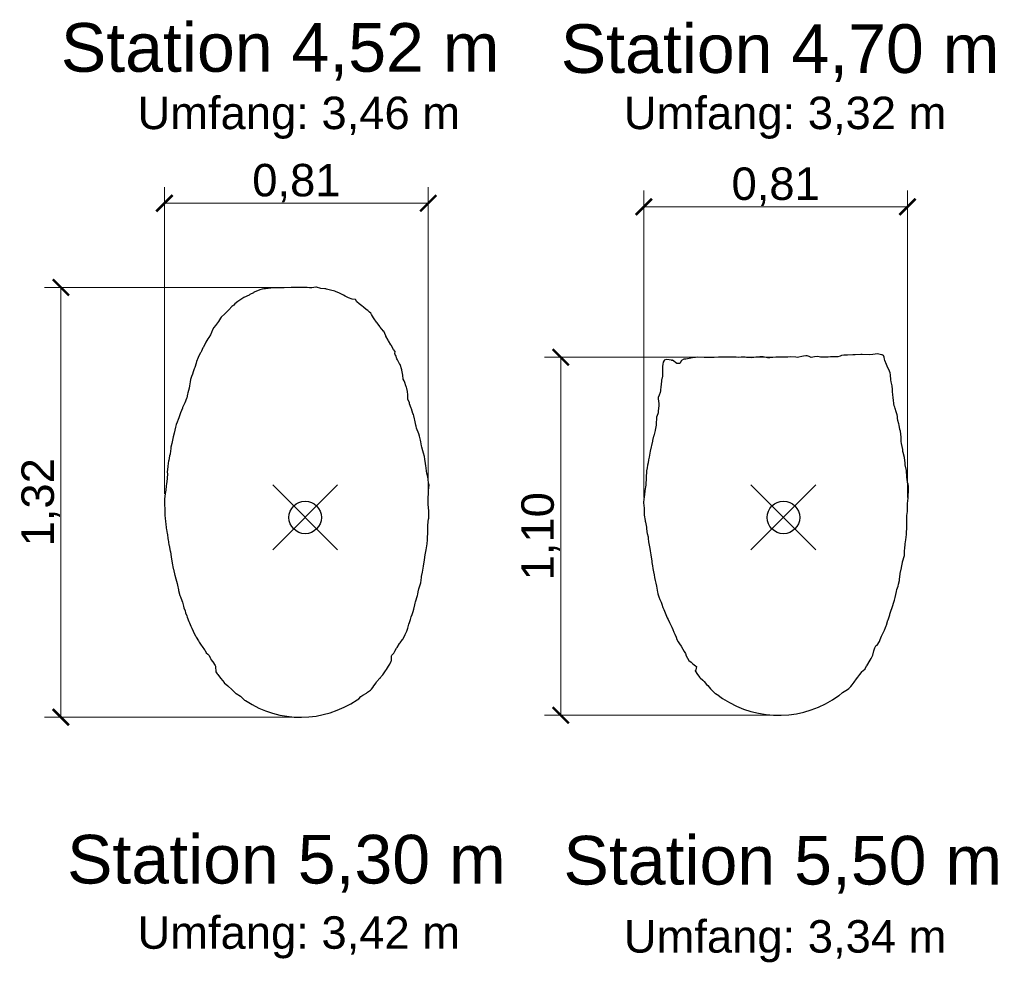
# Model space of a CAD drawing. Header units: metres. Extents: x 2.07 to 6.68, y -1.19 to 5.48.
# Tile 4 of 5: x 2.07 to 5.1, y 2.57 to 5.48. Entities that reach past the tile are written whole.
import ezdxf
from ezdxf.enums import TextEntityAlignment as Align

# ---------------------------------------------------------------- set-up
doc = ezdxf.new("R2010")
doc.units = ezdxf.units.M
doc.header["$MEASUREMENT"] = 0
doc.header["$PDMODE"] = 35
doc.header["$PDSIZE"] = 0.1
doc.layers.get('0').update_dxf_attribs({"linetype": 'CONTINUOUS'})
doc.layers.get('Defpoints').update_dxf_attribs({"linetype": 'CONTINUOUS'})
for name, color, linetype in [('Achspunkt', 6, 'CONTINUOUS'), ('Bemaßung', 7, 'CONTINUOUS'), ('konstruierte Sohle', 6, 'CONTINUOUS'), ('Name', 7, 'CONTINUOUS'), ('Original_Eimsbttel_H63381042', 3, 'CONTINUOUS')]:
    doc.layers.add(name, color=color, linetype=linetype)
doc.styles.add('Arial', font='arial.ttf')
doc.dimstyles.new('2mm_Bemaßung_1zu25', dxfattribs={"dimtxt": 0.1, "dimasz": 0.05, "dimexe": 0.05, "dimexo": 0.025, "dimgap": 0.002, "dimtad": 1, "dimdec": 3, "dimzin": 0, "dimtxsty": 'Arial', "dimblk": 'ARCHTICK', "dimblk1": 'ARCHTICK', "dimcen": 0.0625, "dimadec": 0, "dimazin": 0, "dimtfac": 1, "dimtmove": 0, "dimatfit": 3, "dimfxl": 1, "dimlwd": 0, "dimlwe": 0, "dimarcsym": 0})

# ---------------------------------------------------------------- blocks, each defined once
blk = doc.blocks.new('_ArchTick')
at = {"color": 0, "linetype": 'ByBlock', "const_width": 0.15}
blk.add_lwpolyline([(-0.5, -0.5), (0.5, 0.5)], dxfattribs=at)
blk = doc.blocks.new('*D17')
at = {"layer": 'Bemaßung', "color": 0, "linetype": 'ByBlock', "lineweight": 0}
for p, q in [((2.908, 4.655), (2.1438, 4.655)), ((2.1938, 3.3308), (2.1938, 4.655)), ((2.9101, 3.3308), (2.1438, 3.3308))]:
    blk.add_line(p, q, dxfattribs=at)
at = {"layer": 'Defpoints', "color": 0}
for p in [(2.1938, 4.655), (2.933, 4.655), (2.9351, 3.3308)]:
    blk.add_point(p, dxfattribs=at)
at = {"layer": 'Bemaßung', "color": 0, "lineweight": 0, "xscale": 0.05, "yscale": 0.05, "zscale": 0.05}
for p, rotation in [((2.1938, 4.655), 90), ((2.1938, 3.3308), 270)]:
    blk.add_blockref('_ArchTick', p, dxfattribs=dict(at, rotation=rotation))
at = {"layer": 'Bemaßung', "color": 0, "linetype": 'ByBlock', "insert": (2.1317, 3.9929), "char_height": 0.1, "attachment_point": 5, "rotation": 90, "style": 'Arial'}
blk.add_mtext('1,32', dxfattribs=at)
blk = doc.blocks.new('*D18')
at = {"layer": 'Bemaßung', "color": 0, "linetype": 'ByBlock', "lineweight": 0}
for p, q in [((2.5129, 4.0191), (2.5129, 4.9641)), ((3.3257, 4.0182), (3.3257, 4.9641)), ((3.3257, 4.9141), (2.5129, 4.9141))]:
    blk.add_line(p, q, dxfattribs=at)
at = {"layer": 'Defpoints', "color": 0}
for p in [(2.5129, 4.9141), (2.5129, 3.9941), (3.3257, 3.9932)]:
    blk.add_point(p, dxfattribs=at)
at = {"layer": 'Bemaßung', "color": 0, "lineweight": 0, "xscale": 0.05, "yscale": 0.05, "zscale": 0.05, "rotation": 180}
blk.add_blockref('_ArchTick', (2.5129, 4.9141), dxfattribs=at)
at = {"layer": 'Bemaßung', "color": 0, "lineweight": 0, "xscale": 0.05, "yscale": 0.05, "zscale": 0.05}
blk.add_blockref('_ArchTick', (3.3257, 4.9141), dxfattribs=at)
at = {"layer": 'Bemaßung', "color": 0, "linetype": 'ByBlock', "insert": (2.9193, 4.9761), "char_height": 0.1, "attachment_point": 5, "style": 'Arial'}
blk.add_mtext('0,81', dxfattribs=at)
blk = doc.blocks.new('*D19')
at = {"layer": 'Bemaßung', "color": 0, "linetype": 'ByBlock', "lineweight": 0}
for p, q in [((4.3879, 4.4398), (3.6837, 4.4398)), ((3.7337, 3.3367), (3.7337, 4.4398)), ((4.3879, 3.3367), (3.6837, 3.3367))]:
    blk.add_line(p, q, dxfattribs=at)
at = {"layer": 'Defpoints', "color": 0}
for p in [(3.7337, 4.4398), (4.4129, 4.4398), (4.4129, 3.3367)]:
    blk.add_point(p, dxfattribs=at)
at = {"layer": 'Bemaßung', "color": 0, "lineweight": 0, "xscale": 0.05, "yscale": 0.05, "zscale": 0.05}
for p, rotation in [((3.7337, 4.4398), 90), ((3.7337, 3.3367), 270)]:
    blk.add_blockref('_ArchTick', p, dxfattribs=dict(at, rotation=rotation))
at = {"layer": 'Bemaßung', "color": 0, "linetype": 'ByBlock', "insert": (3.6716, 3.8883), "char_height": 0.1, "attachment_point": 5, "rotation": 90, "style": 'Arial'}
blk.add_mtext('1,10', dxfattribs=at)
blk = doc.blocks.new('*D20')
at = {"layer": 'Bemaßung', "color": 0, "linetype": 'ByBlock', "lineweight": 0}
for p, q in [((3.9896, 4.008), (3.9896, 4.953)), ((4.8018, 4.008), (4.8018, 4.953)), ((3.9896, 4.903), (4.8018, 4.903))]:
    blk.add_line(p, q, dxfattribs=at)
at = {"layer": 'Defpoints', "color": 0}
for p in [(4.8018, 4.903), (3.9896, 3.983), (4.8018, 3.983)]:
    blk.add_point(p, dxfattribs=at)
at = {"layer": 'Bemaßung', "color": 0, "lineweight": 0, "xscale": 0.05, "yscale": 0.05, "zscale": 0.05, "rotation": 180}
blk.add_blockref('_ArchTick', (3.9896, 4.903), dxfattribs=at)
at = {"layer": 'Bemaßung', "color": 0, "lineweight": 0, "xscale": 0.05, "yscale": 0.05, "zscale": 0.05}
blk.add_blockref('_ArchTick', (4.8018, 4.903), dxfattribs=at)
at = {"layer": 'Bemaßung', "color": 0, "linetype": 'ByBlock', "insert": (4.3957, 4.9651), "char_height": 0.1, "attachment_point": 5, "style": 'Arial'}
blk.add_mtext('0,81', dxfattribs=at)

msp = doc.modelspace()

# ---------------------------------------------------------------- linework, layer by layer
at = {"layer": 'Achspunkt'}
for p in [(2.9464, 3.9463), (2.9464, 3.9463), (4.4197, 3.9463), (4.4197, 3.9463)]:
    msp.add_point(p, dxfattribs=at)
at = {"layer": 'konstruierte Sohle', "color": 6, "linetype": 'Continuous', "extrusion": (0, 0, -1)}
msp.add_lwpolyline([(-3.1064, 3.3849), (-3.1113, 3.3878), (-3.1182, 3.3951), (-3.1241, 3.3987), (-3.1351, 3.4051), (-3.1387, 3.4076), (-3.148, 3.4147), (-3.1492, 3.416), (-3.1507, 3.4175), (-3.1544, 3.4223), (-3.1583, 3.4273), (-3.1647, 3.4371), (-3.1665, 3.4396), (-3.1775, 3.452), (-3.178, 3.4527), (-3.1809, 3.4564), (-3.1854, 3.4618), (-3.1936, 3.4736), (-3.1964, 3.4781), (-3.2032, 3.4885), (-3.2069, 3.4945), (-3.2113, 3.5035), (-3.2125, 3.506), (-3.2123, 3.5133), (-3.2122, 3.5201), (-3.2136, 3.5223), (-3.2199, 3.5282), (-3.223, 3.5346), (-3.2272, 3.5436), (-3.2293, 3.5458), (-3.2373, 3.5579), (-3.2389, 3.5599), (-3.2463, 3.5699), (-3.2475, 3.5715), (-3.2477, 3.5718), (-3.2535, 3.583), (-3.2548, 3.5861), (-3.2593, 3.5962), (-3.2612, 3.6025), (-3.2624, 3.6056), (-3.2656, 3.6172), (-3.2675, 3.6228), (-3.2711, 3.6321), (-3.2731, 3.6399), (-3.2759, 3.6472), (-3.2789, 3.6564), (-3.2809, 3.6638), (-3.2845, 3.6774), (-3.2856, 3.682), (-3.2867, 3.6863), (-3.2923, 3.7062), (-3.2931, 3.7095), (-3.2957, 3.7231), (-3.2962, 3.7257), (-3.2965, 3.7266), (-3.3029, 3.7451), (-3.3049, 3.7616), (-3.3051, 3.7643), (-3.3083, 3.7781), (-3.3089, 3.7835), (-3.3108, 3.7965), (-3.3121, 3.8038), (-3.3136, 3.8146), (-3.315, 3.8237), (-3.316, 3.8307), (-3.3176, 3.8413), (-3.3188, 3.8462), (-3.3212, 3.8585), (-3.3219, 3.8651), (-3.3229, 3.8778), (-3.3237, 3.8839), (-3.3241, 3.8987), (-3.3242, 3.9029), (-3.3246, 3.9203), (-3.3246, 3.9224), (-3.3267, 3.942), (-3.3268, 3.9434), (-3.3273, 3.957), (-3.3275, 3.9649), (-3.3275, 3.9663), (-3.3256, 3.9857), (-3.3257, 4.0008), (-3.3257, 4.0057), (-3.3258, 4.0214), (-3.3258, 4.0248), (-3.3263, 4.0293), (-3.3281, 4.0455), (-3.3267, 4.0519), (-3.3248, 4.0645), (-3.3238, 4.0718), (-3.3216, 4.0825), (-3.3201, 4.089), (-3.3191, 4.0986), (-3.3181, 4.1048), (-3.3168, 4.1127), (-3.3148, 4.1258), (-3.3135, 4.1336), (-3.3108, 4.144), (-3.3088, 4.1517), (-3.3061, 4.1623), (-3.3049, 4.1664), (-3.3026, 4.1792), (-3.3016, 4.184), (-3.2986, 4.1967), (-3.2963, 4.2037), (-3.2898, 4.2217), (-3.288, 4.227), (-3.2871, 4.231), (-3.2841, 4.2457), (-3.2832, 4.2503), (-3.2812, 4.2589), (-3.2796, 4.2636), (-3.2782, 4.2666), (-3.2736, 4.2806), (-3.2727, 4.2832), (-3.2682, 4.2963), (-3.2673, 4.2998), (-3.2631, 4.3111), (-3.2626, 4.315), (-3.2626, 4.3239), (-3.2619, 4.3339), (-3.2592, 4.344), (-3.2583, 4.3472), (-3.2577, 4.3488), (-3.2522, 4.3648), (-3.2514, 4.3667), (-3.2486, 4.3727), (-3.2476, 4.3845), (-3.2476, 4.3847), (-3.2441, 4.4002), (-3.2437, 4.4013), (-3.2386, 4.4175), (-3.2384, 4.4178), (-3.2304, 4.4316), (-3.2303, 4.4317), (-3.2292, 4.4345), (-3.2252, 4.4447), (-3.2251, 4.4449), (-3.2223, 4.4514), (-3.2235, 4.4573), (-3.2189, 4.4637), (-3.2188, 4.4639), (-3.2108, 4.4773), (-3.2104, 4.4779), (-3.2029, 4.4905), (-3.2021, 4.4919), (-3.1951, 4.5045), (-3.195, 4.5048), (-3.1949, 4.5057), (-3.1884, 4.5197), (-3.1874, 4.5205), (-3.1778, 4.5326), (-3.1761, 4.5349), (-3.1684, 4.5458), (-3.1665, 4.5483), (-3.1588, 4.5585), (-3.1566, 4.5616), (-3.151, 4.5718), (-3.1486, 4.5753), (-3.1449, 4.5789), (-3.1391, 4.5834), (-3.1345, 4.587), (-3.1258, 4.5942), (-3.1214, 4.5977), (-3.1131, 4.6038), (-3.1051, 4.6101), (-3.1012, 4.6175), (-3.091, 4.6183), (-3.0802, 4.623), (-3.0695, 4.6282), (-3.0641, 4.6306), (-3.0539, 4.6357), (-3.0521, 4.6368), (-3.0397, 4.6425), (-3.0376, 4.6432), (-3.0247, 4.6468), (-3.0117, 4.6496), (-3.0099, 4.6502), (-3.0072, 4.6504), (-2.9949, 4.6519), (-2.9814, 4.6556), (-2.9789, 4.6558), (-2.9669, 4.6538), (-2.9601, 4.654), (-2.9528, 4.6543), (-2.9419, 4.655), (-2.9374, 4.655), (-2.9241, 4.655), (-2.9062, 4.6551), (-2.9034, 4.6551), (-2.8818, 4.654), (-2.8818, 4.654), (-2.8817, 4.654), (-2.8817, 4.654), (-2.8816, 4.654), (-2.8633, 4.654), (-2.8554, 4.654), (-2.8488, 4.6531), (-2.8245, 4.6506), (-2.8188, 4.6504), (-2.8136, 4.649), (-2.8069, 4.6476), (-2.8044, 4.6466), (-2.7916, 4.6408), (-2.7875, 4.6389), (-2.7869, 4.6386), (-2.7764, 4.6326), (-2.7739, 4.6315), (-2.7576, 4.6239), (-2.7516, 4.6202), (-2.7447, 4.6153), (-2.7391, 4.6112), (-2.73, 4.6038), (-2.7263, 4.6007), (-2.7236, 4.5982), (-2.7209, 4.5957), (-2.7116, 4.586), (-2.7096, 4.5842), (-2.6996, 4.5745), (-2.6988, 4.5737), (-2.6987, 4.5736), (-2.6879, 4.5628), (-2.686, 4.5602), (-2.6793, 4.5502), (-2.6763, 4.5462), (-2.6704, 4.5374), (-2.6652, 4.5312), (-2.661, 4.5244), (-2.6577, 4.516), (-2.6544, 4.5086), (-2.6494, 4.5006), (-2.6469, 4.496), (-2.6405, 4.486), (-2.6389, 4.4832), (-2.6321, 4.4696), (-2.6313, 4.4683), (-2.6269, 4.459), (-2.6247, 4.4546), (-2.6243, 4.4537), (-2.6181, 4.4416), (-2.6168, 4.4385), (-2.6121, 4.4262), (-2.6106, 4.4213), (-2.6067, 4.4081), (-2.6048, 4.4039), (-2.6015, 4.3948), (-2.599, 4.3875), (-2.596, 4.3804), (-2.5934, 4.3709), (-2.5917, 4.3645), (-2.59, 4.3518), (-2.5888, 4.3445), (-2.5853, 4.3303), (-2.5842, 4.3261), (-2.5815, 4.3145), (-2.5808, 4.3125), (-2.5759, 4.2997), (-2.5759, 4.2996), (-2.5756, 4.2989), (-2.5689, 4.2845), (-2.5681, 4.2825), (-2.5621, 4.2681), (-2.5612, 4.2658), (-2.5573, 4.2535), (-2.555, 4.2482), (-2.5516, 4.2398), (-2.5492, 4.2322), (-2.5469, 4.2244), (-2.5453, 4.2152), (-2.5433, 4.2058), (-2.5402, 4.1949), (-2.5386, 4.1892), (-2.5363, 4.179), (-2.5354, 4.1742), (-2.533, 4.1623), (-2.5322, 4.1587), (-2.5302, 4.1424), (-2.5301, 4.1417), (-2.5289, 4.1362), (-2.5261, 4.122), (-2.5258, 4.1205), (-2.5232, 4.1038), (-2.5231, 4.1033), (-2.5217, 4.0858), (-2.5214, 4.0847), (-2.5219, 4.083), (-2.5208, 4.0651), (-2.5192, 4.0495), (-2.5181, 4.0439), (-2.5167, 4.0302), (-2.5155, 4.0204), (-2.5141, 4.0105), (-2.5133, 4.0041), (-2.5129, 3.9957), (-2.5129, 3.9861), (-2.5143, 3.9719), (-2.5145, 3.9657), (-2.5145, 3.9502), (-2.5146, 3.9458), (-2.5161, 3.9314), (-2.5167, 3.9276), (-2.5183, 3.9128), (-2.5189, 3.9094), (-2.5216, 3.8972), (-2.5219, 3.8949), (-2.5237, 3.88), (-2.524, 3.8781), (-2.5267, 3.8615), (-2.5271, 3.8601), (-2.5309, 3.8426), (-2.5311, 3.8417), (-2.5335, 3.8242), (-2.5336, 3.8234), (-2.5336, 3.8234), (-2.5362, 3.8068), (-2.5364, 3.8052), (-2.5399, 3.7891), (-2.5405, 3.7867), (-2.5452, 3.7679), (-2.5456, 3.7665), (-2.546, 3.7647), (-2.552, 3.7425), (-2.553, 3.7381), (-2.5558, 3.7237), (-2.5562, 3.7208), (-2.5605, 3.706), (-2.5623, 3.7022), (-2.5666, 3.69), (-2.5683, 3.6853), (-2.5717, 3.6733), (-2.5731, 3.6683), (-2.5764, 3.6581), (-2.5782, 3.6526), (-2.582, 3.643), (-2.5832, 3.6391), (-2.5883, 3.6262), (-2.5905, 3.6218), (-2.5946, 3.611), (-2.5969, 3.6057), (-2.6012, 3.5958), (-2.6039, 3.5907), (-2.6089, 3.5819), (-2.6111, 3.5771), (-2.6174, 3.5663), (-2.62, 3.5622), (-2.6264, 3.5524), (-2.6288, 3.549), (-2.6365, 3.5386), (-2.6373, 3.5376), (-2.638, 3.5363), (-2.6417, 3.5292), (-2.6461, 3.5248), (-2.6492, 3.5224), (-2.6545, 3.5131), (-2.6556, 3.5086), (-2.6616, 3.5014), (-2.6693, 3.4902), (-2.6701, 3.4886), (-2.6704, 3.4871), (-2.6713, 3.4711), (-2.6758, 3.4649), (-2.6774, 3.4626), (-2.6859, 3.4512), (-2.6866, 3.4504), (-2.6917, 3.444), (-2.6965, 3.438), (-2.6971, 3.4373), (-2.708, 3.4277), (-2.7081, 3.4275), (-2.7216, 3.4155), (-2.7219, 3.4153), (-2.7314, 3.4051), (-2.7338, 3.4035), (-2.7469, 3.3958), (-2.7491, 3.3941), (-2.7564, 3.3864), (-2.7598, 3.3838), (-2.7628, 3.3819, -0.306309)], format="xyb", close=True, dxfattribs=at)
at = {"layer": 'konstruierte Sohle', "linetype": 'Continuous', "extrusion": (0, 0, -1)}
msp.add_lwpolyline([(-4.5906, 3.3977), (-4.5909, 3.3979), (-4.6001, 3.4057), (-4.6017, 3.4069), (-4.6168, 3.4162), (-4.6213, 3.419), (-4.6272, 3.4259), (-4.6309, 3.4309), (-4.6373, 3.4388), (-4.6449, 3.449), (-4.6488, 3.4542), (-4.6551, 3.4627), (-4.6622, 3.4715), (-4.6643, 3.4736), (-4.6719, 3.4803), (-4.676, 3.4889), (-4.6761, 3.489), (-4.687, 3.5069), (-4.6894, 3.5115), (-4.6906, 3.5133), (-4.6947, 3.5224), (-4.6985, 3.5351), (-4.7014, 3.5444), (-4.7039, 3.5506), (-4.7086, 3.5533), (-4.7154, 3.5643), (-4.7173, 3.5707), (-4.7222, 3.5805), (-4.7241, 3.5847), (-4.7289, 3.5948), (-4.7308, 3.5991), (-4.734, 3.6072), (-4.7361, 3.6125), (-4.7367, 3.6143), (-4.7417, 3.6296), (-4.7423, 3.6311), (-4.7471, 3.6458), (-4.7479, 3.6488), (-4.7512, 3.6607), (-4.7531, 3.6658), (-4.7566, 3.6752), (-4.7588, 3.6819), (-4.7618, 3.6912), (-4.7638, 3.7001), (-4.7657, 3.7088), (-4.7675, 3.7181), (-4.7693, 3.7247), (-4.7728, 3.7346), (-4.7743, 3.7403), (-4.7769, 3.7522), (-4.7775, 3.7561), (-4.7792, 3.7716), (-4.7794, 3.7733), (-4.7832, 3.791), (-4.7834, 3.7918), (-4.7864, 3.8079), (-4.7866, 3.8093), (-4.7867, 3.8094), (-4.7921, 3.8289), (-4.7924, 3.8304), (-4.7929, 3.8452), (-4.7932, 3.8491), (-4.7948, 3.8652), (-4.7956, 3.8709), (-4.7964, 3.8776), (-4.7984, 3.8933), (-4.7989, 3.9029), (-4.7996, 3.9101), (-4.7995, 3.9192), (-4.7995, 3.9314), (-4.7995, 3.9407), (-4.7999, 3.952), (-4.8013, 3.9645), (-4.8017, 3.9716), (-4.8018, 3.9842), (-4.8018, 3.9896), (-4.8035, 4.0059), (-4.8039, 4.0113), (-4.8045, 4.0295), (-4.8045, 4.0307), (-4.8046, 4.0317), (-4.8046, 4.0413), (-4.8042, 4.0485), (-4.8021, 4.0543), (-4.8019, 4.0556), (-4.7998, 4.0706), (-4.7997, 4.0707), (-4.7998, 4.0708), (-4.7997, 4.0729), (-4.799, 4.0891), (-4.7987, 4.0907), (-4.7949, 4.1084), (-4.7946, 4.111), (-4.7945, 4.1135), (-4.7922, 4.1308), (-4.7887, 4.146), (-4.7878, 4.1498), (-4.7871, 4.1552), (-4.7835, 4.1738), (-4.7827, 4.1802), (-4.7819, 4.1917), (-4.7811, 4.2051), (-4.7806, 4.2097), (-4.7801, 4.2116), (-4.7786, 4.2169), (-4.7757, 4.2307), (-4.7747, 4.2346), (-4.7716, 4.2453), (-4.7713, 4.2518), (-4.7714, 4.2568), (-4.7698, 4.2622), (-4.7667, 4.2713), (-4.7639, 4.282), (-4.7628, 4.2855), (-4.7613, 4.2884), (-4.7612, 4.2898), (-4.7602, 4.2971), (-4.7588, 4.3075), (-4.7574, 4.3145), (-4.7563, 4.3248), (-4.7556, 4.333), (-4.7551, 4.3407), (-4.7548, 4.3519), (-4.7519, 4.3642), (-4.7506, 4.3707), (-4.7491, 4.3854), (-4.7483, 4.3913), (-4.746, 4.397), (-4.739, 4.4122), (-4.7367, 4.4171), (-4.7323, 4.43), (-4.7312, 4.4338), (-4.7299, 4.4405), (-4.7279, 4.4447), (-4.7257, 4.4462), (-4.7235, 4.447), (-4.7219, 4.4475), (-4.7098, 4.4498), (-4.7023, 4.4494), (-4.6952, 4.4485), (-4.6838, 4.4469), (-4.6617, 4.4481), (-4.6582, 4.4486), (-4.6401, 4.4476), (-4.6345, 4.4472), (-4.633, 4.4473), (-4.6171, 4.4463), (-4.6061, 4.4458), (-4.599, 4.4447), (-4.594, 4.4435), (-4.5867, 4.441), (-4.5825, 4.4408), (-4.5772, 4.441), (-4.5646, 4.441), (-4.5571, 4.44), (-4.5456, 4.4396), (-4.5333, 4.4402), (-4.5251, 4.4417), (-4.5151, 4.4408), (-4.5055, 4.4395), (-4.4985, 4.4418), (-4.4925, 4.4438), (-4.4889, 4.4438), (-4.4814, 4.4432), (-4.4623, 4.4394), (-4.4575, 4.4401), (-4.4429, 4.4408), (-4.433, 4.4398), (-4.4084, 4.4399), (-4.3965, 4.4403), (-4.3779, 4.4383), (-4.3701, 4.4381), (-4.3573, 4.441), (-4.349, 4.4414), (-4.3472, 4.4413), (-4.3349, 4.4398), (-4.3287, 4.4389), (-4.3203, 4.4383), (-4.3056, 4.4394), (-4.3022, 4.4398), (-4.289, 4.4397), (-4.2798, 4.4395), (-4.2744, 4.4397), (-4.2715, 4.4396), (-4.2521, 4.44), (-4.2489, 4.4402), (-4.24, 4.4402), (-4.2318, 4.4403), (-4.2271, 4.44), (-4.2192, 4.4402), (-4.2064, 4.4387), (-4.2056, 4.4387), (-4.2049, 4.4387), (-4.1888, 4.4392), (-4.1756, 4.439), (-4.175, 4.439), (-4.1557, 4.44), (-4.1483, 4.439), (-4.1445, 4.4385), (-4.1238, 4.4348), (-4.1186, 4.4337), (-4.1124, 4.4343), (-4.1056, 4.4299), (-4.1001, 4.42), (-4.0962, 4.42), (-4.0917, 4.4205), (-4.078, 4.4303), (-4.0781, 4.431), (-4.0775, 4.4313), (-4.077, 4.4296), (-4.0755, 4.4297), (-4.075, 4.4308), (-4.0744, 4.4311), (-4.0604, 4.4325), (-4.0521, 4.4304), (-4.0518, 4.4298), (-4.0496, 4.4241), (-4.0482, 4.4182), (-4.0475, 4.4112), (-4.0474, 4.4085), (-4.0475, 4.3924), (-4.0475, 4.3886), (-4.0476, 4.3812), (-4.0454, 4.3726), (-4.0444, 4.3707), (-4.0425, 4.3526), (-4.0424, 4.3508), (-4.0409, 4.3362), (-4.04, 4.3313), (-4.0373, 4.3231), (-4.0342, 4.3154), (-4.034, 4.3119), (-4.0353, 4.2972), (-4.0356, 4.2899), (-4.034, 4.2742), (-4.0333, 4.2689), (-4.0328, 4.2659), (-4.0287, 4.2553), (-4.0282, 4.2516), (-4.0281, 4.2352), (-4.0276, 4.2302), (-4.0248, 4.2153), (-4.0245, 4.2141), (-4.0224, 4.206), (-4.0201, 4.1977), (-4.0197, 4.1962), (-4.0167, 4.1835), (-4.0162, 4.1809), (-4.0135, 4.1678), (-4.0127, 4.164), (-4.0092, 4.1502), (-4.008, 4.1445), (-4.0059, 4.1321), (-4.0044, 4.1241), (-4.0026, 4.1147), (-4.0009, 4.1073), (-3.9997, 4.0993), (-3.998, 4.0899), (-3.9975, 4.0845), (-3.997, 4.0735), (-3.9965, 4.0656), (-3.996, 4.0496), (-3.9955, 4.0453), (-3.9931, 4.0293), (-3.9928, 4.0269), (-3.9903, 4.0086), (-3.9902, 4.0082), (-3.9899, 4.0038), (-3.989, 3.9909), (-3.9902, 3.9751), (-3.9904, 3.9731), (-3.991, 3.9567), (-3.991, 3.9534), (-3.9932, 3.9371), (-3.9935, 3.9348), (-3.9945, 3.9314), (-3.9976, 3.9163), (-3.9982, 3.9128), (-3.9992, 3.9016), (-4, 3.8965), (-4.0025, 3.8862), (-4.003, 3.8814), (-4.004, 3.871), (-4.0051, 3.866), (-4.0084, 3.8502), (-4.0093, 3.8438), (-4.0111, 3.8307), (-4.0121, 3.8243), (-4.0138, 3.8129), (-4.0145, 3.8074), (-4.016, 3.7971), (-4.017, 3.7887), (-4.019, 3.7791), (-4.0211, 3.7698), (-4.0228, 3.7609), (-4.0249, 3.7516), (-4.0266, 3.744), (-4.0288, 3.7341), (-4.0299, 3.7285), (-4.0317, 3.7164), (-4.0324, 3.7118), (-4.0329, 3.7107), (-4.0363, 3.7013), (-4.0392, 3.6934), (-4.0425, 3.6851), (-4.045, 3.6787), (-4.0486, 3.6691), (-4.0509, 3.6628), (-4.0549, 3.6525), (-4.0574, 3.647), (-4.0614, 3.6373), (-4.0642, 3.6314), (-4.0684, 3.6228), (-4.0715, 3.616), (-4.0755, 3.6083), (-4.0787, 3.601), (-4.0822, 3.5925), (-4.0852, 3.5865), (-4.0892, 3.577), (-4.0915, 3.5702), (-4.0952, 3.5633), (-4.099, 3.5571), (-4.1048, 3.5496), (-4.1095, 3.5405), (-4.1138, 3.533), (-4.1183, 3.5274), (-4.1197, 3.5198), (-4.1244, 3.5127), (-4.1284, 3.5057), (-4.1358, 3.5004), (-4.1401, 3.4956), (-4.1491, 3.4891), (-4.1518, 3.4872), (-4.1505, 3.4816), (-4.1495, 3.4756), (-4.1475, 3.4743), (-4.1473, 3.474), (-4.1496, 3.4705), (-4.1526, 3.4658), (-4.1606, 3.4545), (-4.1631, 3.4522), (-4.1713, 3.4448), (-4.1751, 3.4406), (-4.1831, 3.4321), (-4.1865, 3.4287), (-4.1952, 3.4187), (-4.1972, 3.4165), (-4.2064, 3.407), (-4.2086, 3.4049), (-4.21, 3.404), (-4.2206, 3.3973), (-4.2208, 3.3972), (-4.2237, 3.3951), (-4.2321, 3.389), (-4.2324, 3.3888, -0.315561)], format="xyb", close=True, dxfattribs=at)
at = {"layer": 'Original_Eimsbttel_H63381042', "linetype": 'Continuous', "extrusion": (0, 0, -1)}
for points in [[(-3.1064, 3.3849), (-3.1113, 3.3878), (-3.1182, 3.3951), (-3.1241, 3.3987), (-3.1351, 3.4051), (-3.1387, 3.4076), (-3.148, 3.4147), (-3.1492, 3.416), (-3.1507, 3.4175), (-3.1544, 3.4223), (-3.1583, 3.4273), (-3.1647, 3.4371), (-3.1665, 3.4396), (-3.1775, 3.452), (-3.178, 3.4527), (-3.1809, 3.4564), (-3.1854, 3.4618), (-3.1936, 3.4736), (-3.1964, 3.4781), (-3.2032, 3.4885), (-3.2069, 3.4945), (-3.2113, 3.5035), (-3.2125, 3.506), (-3.2123, 3.5133), (-3.2122, 3.5201), (-3.2136, 3.5223), (-3.2199, 3.5282), (-3.223, 3.5346), (-3.2272, 3.5436), (-3.2293, 3.5458), (-3.2373, 3.5579), (-3.2389, 3.5599), (-3.2463, 3.5699), (-3.2475, 3.5715), (-3.2477, 3.5718), (-3.2535, 3.583), (-3.2548, 3.5861), (-3.2593, 3.5962), (-3.2612, 3.6025), (-3.2624, 3.6056), (-3.2656, 3.6172), (-3.2675, 3.6228), (-3.2711, 3.6321), (-3.2731, 3.6399), (-3.2759, 3.6472), (-3.2789, 3.6564), (-3.2809, 3.6638), (-3.2845, 3.6774), (-3.2856, 3.682), (-3.2867, 3.6863), (-3.2923, 3.7062), (-3.2931, 3.7095), (-3.2957, 3.7231), (-3.2962, 3.7257), (-3.2965, 3.7266), (-3.3029, 3.7451), (-3.3049, 3.7616), (-3.3051, 3.7643), (-3.3083, 3.7781), (-3.3089, 3.7835), (-3.3108, 3.7965), (-3.3121, 3.8038), (-3.3136, 3.8146), (-3.315, 3.8237), (-3.316, 3.8307), (-3.3176, 3.8413), (-3.3188, 3.8462), (-3.3212, 3.8585), (-3.3219, 3.8651), (-3.3229, 3.8778), (-3.3237, 3.8839), (-3.3241, 3.8987), (-3.3242, 3.9029), (-3.3246, 3.9203), (-3.3246, 3.9224), (-3.3267, 3.942), (-3.3268, 3.9434), (-3.3273, 3.957), (-3.3275, 3.9649), (-3.3275, 3.9663), (-3.3256, 3.9857), (-3.3257, 4.0008), (-3.3257, 4.0057), (-3.3258, 4.0214), (-3.3258, 4.0248), (-3.3263, 4.0293), (-3.3281, 4.0455), (-3.3267, 4.0519), (-3.3248, 4.0645), (-3.3238, 4.0718), (-3.3216, 4.0825), (-3.3201, 4.089), (-3.3191, 4.0986), (-3.3181, 4.1048), (-3.3168, 4.1127), (-3.3148, 4.1258), (-3.3135, 4.1336), (-3.3108, 4.144), (-3.3088, 4.1517), (-3.3061, 4.1623), (-3.3049, 4.1664), (-3.3026, 4.1792), (-3.3016, 4.184), (-3.2986, 4.1967), (-3.2963, 4.2037), (-3.2898, 4.2217), (-3.288, 4.227), (-3.2871, 4.231), (-3.2841, 4.2457), (-3.2832, 4.2503), (-3.2812, 4.2589), (-3.2796, 4.2636), (-3.2782, 4.2666), (-3.2736, 4.2806), (-3.2727, 4.2832), (-3.2682, 4.2963), (-3.2673, 4.2998), (-3.2631, 4.3111), (-3.2626, 4.315), (-3.2626, 4.3239), (-3.2619, 4.3339), (-3.2592, 4.344), (-3.2583, 4.3472), (-3.2577, 4.3488), (-3.2522, 4.3648), (-3.2514, 4.3667), (-3.2486, 4.3727), (-3.2476, 4.3845), (-3.2476, 4.3847), (-3.2441, 4.4002), (-3.2437, 4.4013), (-3.2386, 4.4175), (-3.2384, 4.4178), (-3.2304, 4.4316), (-3.2303, 4.4317), (-3.2292, 4.4345), (-3.2252, 4.4447), (-3.2251, 4.4449), (-3.2223, 4.4514), (-3.2235, 4.4573), (-3.2189, 4.4637), (-3.2188, 4.4639), (-3.2108, 4.4773), (-3.2104, 4.4779), (-3.2029, 4.4905), (-3.2021, 4.4919), (-3.1951, 4.5045), (-3.195, 4.5048), (-3.1949, 4.5057), (-3.1884, 4.5197), (-3.1874, 4.5205), (-3.1778, 4.5326), (-3.1761, 4.5349), (-3.1684, 4.5458), (-3.1665, 4.5483), (-3.1588, 4.5585), (-3.1566, 4.5616), (-3.151, 4.5718), (-3.1486, 4.5753), (-3.1449, 4.5789), (-3.1391, 4.5834), (-3.1345, 4.587), (-3.1258, 4.5942), (-3.1214, 4.5977), (-3.1131, 4.6038), (-3.1051, 4.6101), (-3.1012, 4.6175), (-3.091, 4.6183), (-3.0802, 4.623), (-3.0695, 4.6282), (-3.0641, 4.6306), (-3.0539, 4.6357), (-3.0521, 4.6368), (-3.0397, 4.6425), (-3.0376, 4.6432), (-3.0247, 4.6468), (-3.0117, 4.6496), (-3.0099, 4.6502), (-3.0072, 4.6504), (-2.9949, 4.6519), (-2.9814, 4.6556), (-2.9789, 4.6558), (-2.9669, 4.6538), (-2.9601, 4.654), (-2.9528, 4.6543), (-2.9419, 4.655), (-2.9374, 4.655), (-2.9241, 4.655), (-2.9062, 4.6551), (-2.9034, 4.6551), (-2.8818, 4.654), (-2.8818, 4.654), (-2.8817, 4.654), (-2.8817, 4.654), (-2.8816, 4.654), (-2.8633, 4.654), (-2.8554, 4.654), (-2.8488, 4.6531), (-2.8245, 4.6506), (-2.8188, 4.6504), (-2.8136, 4.649), (-2.8069, 4.6476), (-2.8044, 4.6466), (-2.7916, 4.6408), (-2.7875, 4.6389), (-2.7869, 4.6386), (-2.7764, 4.6326), (-2.7739, 4.6315), (-2.7576, 4.6239), (-2.7516, 4.6202), (-2.7447, 4.6153), (-2.7391, 4.6112), (-2.73, 4.6038), (-2.7263, 4.6007), (-2.7236, 4.5982), (-2.7209, 4.5957), (-2.7116, 4.586), (-2.7096, 4.5842), (-2.6996, 4.5745), (-2.6988, 4.5737), (-2.6987, 4.5736), (-2.6879, 4.5628), (-2.686, 4.5602), (-2.6793, 4.5502), (-2.6763, 4.5462), (-2.6704, 4.5374), (-2.6652, 4.5312), (-2.661, 4.5244), (-2.6577, 4.516), (-2.6544, 4.5086), (-2.6494, 4.5006), (-2.6469, 4.496), (-2.6405, 4.486), (-2.6389, 4.4832), (-2.6321, 4.4696), (-2.6313, 4.4683), (-2.6269, 4.459), (-2.6247, 4.4546), (-2.6243, 4.4537), (-2.6181, 4.4416), (-2.6168, 4.4385), (-2.6121, 4.4262), (-2.6106, 4.4213), (-2.6067, 4.4081), (-2.6048, 4.4039), (-2.6015, 4.3948), (-2.599, 4.3875), (-2.596, 4.3804), (-2.5934, 4.3709), (-2.5917, 4.3645), (-2.59, 4.3518), (-2.5888, 4.3445), (-2.5853, 4.3303), (-2.5842, 4.3261), (-2.5815, 4.3145), (-2.5808, 4.3125), (-2.5759, 4.2997), (-2.5759, 4.2996), (-2.5756, 4.2989), (-2.5689, 4.2845), (-2.5681, 4.2825), (-2.5621, 4.2681), (-2.5612, 4.2658), (-2.5573, 4.2535), (-2.555, 4.2482), (-2.5516, 4.2398), (-2.5492, 4.2322), (-2.5469, 4.2244), (-2.5453, 4.2152), (-2.5433, 4.2058), (-2.5402, 4.1949), (-2.5386, 4.1892), (-2.5363, 4.179), (-2.5354, 4.1742), (-2.533, 4.1623), (-2.5322, 4.1587), (-2.5302, 4.1424), (-2.5301, 4.1417), (-2.5289, 4.1362), (-2.5261, 4.122), (-2.5258, 4.1205), (-2.5232, 4.1038), (-2.5231, 4.1033), (-2.5217, 4.0858), (-2.5214, 4.0847), (-2.5219, 4.083), (-2.5208, 4.0651), (-2.5192, 4.0495), (-2.5181, 4.0439), (-2.5167, 4.0302), (-2.5155, 4.0204), (-2.5141, 4.0105), (-2.5133, 4.0041), (-2.5129, 3.9957), (-2.5129, 3.9861), (-2.5143, 3.9719), (-2.5145, 3.9657), (-2.5145, 3.9502), (-2.5146, 3.9458), (-2.5161, 3.9314), (-2.5167, 3.9276), (-2.5183, 3.9128), (-2.5189, 3.9094), (-2.5216, 3.8972), (-2.5219, 3.8949), (-2.5237, 3.88), (-2.524, 3.8781), (-2.5267, 3.8615), (-2.5271, 3.8601), (-2.5309, 3.8426), (-2.5311, 3.8417), (-2.5335, 3.8242), (-2.5336, 3.8234), (-2.5336, 3.8234), (-2.5362, 3.8068), (-2.5364, 3.8052), (-2.5399, 3.7891), (-2.5405, 3.7867), (-2.5452, 3.7679), (-2.5456, 3.7665), (-2.546, 3.7647), (-2.552, 3.7425), (-2.553, 3.7381), (-2.5558, 3.7237), (-2.5562, 3.7208), (-2.5605, 3.706), (-2.5623, 3.7022), (-2.5666, 3.69), (-2.5683, 3.6853), (-2.5717, 3.6733), (-2.5731, 3.6683), (-2.5764, 3.6581), (-2.5782, 3.6526), (-2.582, 3.643), (-2.5832, 3.6391), (-2.5883, 3.6262), (-2.5905, 3.6218), (-2.5946, 3.611), (-2.5969, 3.6057), (-2.6012, 3.5958), (-2.6039, 3.5907), (-2.6089, 3.5819), (-2.6111, 3.5771), (-2.6174, 3.5663), (-2.62, 3.5622), (-2.6264, 3.5524), (-2.6288, 3.549), (-2.6365, 3.5386), (-2.6373, 3.5376), (-2.638, 3.5363), (-2.6417, 3.5292), (-2.6461, 3.5248), (-2.6492, 3.5224), (-2.6545, 3.5131), (-2.6556, 3.5086), (-2.6616, 3.5014), (-2.6693, 3.4902), (-2.6701, 3.4886), (-2.6704, 3.4871), (-2.6713, 3.4711), (-2.6758, 3.4649), (-2.6774, 3.4626), (-2.6859, 3.4512), (-2.6866, 3.4504), (-2.6917, 3.444), (-2.6965, 3.438), (-2.6971, 3.4373), (-2.708, 3.4277), (-2.7081, 3.4275), (-2.7216, 3.4155), (-2.7219, 3.4153), (-2.7314, 3.4051), (-2.7338, 3.4035), (-2.7469, 3.3958), (-2.7491, 3.3941), (-2.7564, 3.3864), (-2.7598, 3.3838), (-2.7628, 3.3819)], [(-4.5906, 3.3977), (-4.5909, 3.3979), (-4.6001, 3.4057), (-4.6017, 3.4069), (-4.6168, 3.4162), (-4.6213, 3.419), (-4.6272, 3.4259), (-4.6309, 3.4309), (-4.6373, 3.4388), (-4.6449, 3.449), (-4.6488, 3.4542), (-4.6551, 3.4627), (-4.6622, 3.4715), (-4.6643, 3.4736), (-4.6719, 3.4803), (-4.676, 3.4889), (-4.6761, 3.489), (-4.687, 3.5069), (-4.6894, 3.5115), (-4.6906, 3.5133), (-4.6947, 3.5224), (-4.6985, 3.5351), (-4.7014, 3.5444), (-4.7039, 3.5506), (-4.7086, 3.5533), (-4.7154, 3.5643), (-4.7173, 3.5707), (-4.7222, 3.5805), (-4.7241, 3.5847), (-4.7289, 3.5948), (-4.7308, 3.5991), (-4.734, 3.6072), (-4.7361, 3.6125), (-4.7367, 3.6143), (-4.7417, 3.6296), (-4.7423, 3.6311), (-4.7471, 3.6458), (-4.7479, 3.6488), (-4.7512, 3.6607), (-4.7531, 3.6658), (-4.7566, 3.6752), (-4.7588, 3.6819), (-4.7618, 3.6912), (-4.7638, 3.7001), (-4.7657, 3.7088), (-4.7675, 3.7181), (-4.7693, 3.7247), (-4.7728, 3.7346), (-4.7743, 3.7403), (-4.7769, 3.7522), (-4.7775, 3.7561), (-4.7792, 3.7716), (-4.7794, 3.7733), (-4.7832, 3.791), (-4.7834, 3.7918), (-4.7864, 3.8079), (-4.7866, 3.8093), (-4.7867, 3.8094), (-4.7921, 3.8289), (-4.7924, 3.8304), (-4.7929, 3.8452), (-4.7932, 3.8491), (-4.7948, 3.8652), (-4.7956, 3.8709), (-4.7964, 3.8776), (-4.7984, 3.8933), (-4.7989, 3.9029), (-4.7996, 3.9101), (-4.7995, 3.9192), (-4.7995, 3.9314), (-4.7995, 3.9407), (-4.7999, 3.952), (-4.8013, 3.9645), (-4.8017, 3.9716), (-4.8018, 3.9842), (-4.8018, 3.9896), (-4.8035, 4.0059), (-4.8039, 4.0113), (-4.8045, 4.0295), (-4.8045, 4.0307), (-4.8046, 4.0317), (-4.8046, 4.0413), (-4.8042, 4.0485), (-4.8021, 4.0543), (-4.8019, 4.0556), (-4.7998, 4.0706), (-4.7997, 4.0707), (-4.7998, 4.0708), (-4.7997, 4.0729), (-4.799, 4.0891), (-4.7987, 4.0907), (-4.7949, 4.1084), (-4.7946, 4.111), (-4.7945, 4.1135), (-4.7922, 4.1308), (-4.7887, 4.146), (-4.7878, 4.1498), (-4.7871, 4.1552), (-4.7835, 4.1738), (-4.7827, 4.1802), (-4.7819, 4.1917), (-4.7811, 4.2051), (-4.7806, 4.2097), (-4.7801, 4.2116), (-4.7786, 4.2169), (-4.7757, 4.2307), (-4.7747, 4.2346), (-4.7716, 4.2453), (-4.7713, 4.2518), (-4.7714, 4.2568), (-4.7698, 4.2622), (-4.7667, 4.2713), (-4.7639, 4.282), (-4.7628, 4.2855), (-4.7613, 4.2884), (-4.7612, 4.2898), (-4.7602, 4.2971), (-4.7588, 4.3075), (-4.7574, 4.3145), (-4.7563, 4.3248), (-4.7556, 4.333), (-4.7551, 4.3407), (-4.7548, 4.3519), (-4.7519, 4.3642), (-4.7506, 4.3707), (-4.7491, 4.3854), (-4.7483, 4.3913), (-4.746, 4.397), (-4.739, 4.4122), (-4.7367, 4.4171), (-4.7323, 4.43), (-4.7312, 4.4338), (-4.7299, 4.4405), (-4.7279, 4.4447), (-4.7257, 4.4462), (-4.7235, 4.447), (-4.7219, 4.4475), (-4.7098, 4.4498), (-4.7023, 4.4494), (-4.6952, 4.4485), (-4.6838, 4.4469), (-4.6617, 4.4481), (-4.6582, 4.4486), (-4.6401, 4.4476), (-4.6345, 4.4472), (-4.633, 4.4473), (-4.6171, 4.4463), (-4.6061, 4.4458), (-4.599, 4.4447), (-4.594, 4.4435), (-4.5867, 4.441), (-4.5825, 4.4408), (-4.5772, 4.441), (-4.5646, 4.441), (-4.5571, 4.44), (-4.5456, 4.4396), (-4.5333, 4.4402), (-4.5251, 4.4417), (-4.5151, 4.4408), (-4.5055, 4.4395), (-4.4985, 4.4418), (-4.4925, 4.4438), (-4.4889, 4.4438), (-4.4814, 4.4432), (-4.4623, 4.4394), (-4.4575, 4.4401), (-4.4429, 4.4408), (-4.433, 4.4398), (-4.4084, 4.4399), (-4.3965, 4.4403), (-4.3779, 4.4383), (-4.3701, 4.4381), (-4.3573, 4.441), (-4.349, 4.4414), (-4.3472, 4.4413), (-4.3349, 4.4398), (-4.3287, 4.4389), (-4.3203, 4.4383), (-4.3056, 4.4394), (-4.3022, 4.4398), (-4.289, 4.4397), (-4.2798, 4.4395), (-4.2744, 4.4397), (-4.2715, 4.4396), (-4.2521, 4.44), (-4.2489, 4.4402), (-4.24, 4.4402), (-4.2318, 4.4403), (-4.2271, 4.44), (-4.2192, 4.4402), (-4.2064, 4.4387), (-4.2056, 4.4387), (-4.2049, 4.4387), (-4.1888, 4.4392), (-4.1756, 4.439), (-4.175, 4.439), (-4.1557, 4.44), (-4.1483, 4.439), (-4.1445, 4.4385), (-4.1238, 4.4348), (-4.1186, 4.4337), (-4.1124, 4.4343), (-4.1056, 4.4299), (-4.1001, 4.42), (-4.0962, 4.42), (-4.0917, 4.4205), (-4.078, 4.4303), (-4.0781, 4.431), (-4.0775, 4.4313), (-4.077, 4.4296), (-4.0755, 4.4297), (-4.075, 4.4308), (-4.0744, 4.4311), (-4.0604, 4.4325), (-4.0521, 4.4304), (-4.0518, 4.4298), (-4.0496, 4.4241), (-4.0482, 4.4182), (-4.0475, 4.4112), (-4.0474, 4.4085), (-4.0475, 4.3924), (-4.0475, 4.3886), (-4.0476, 4.3812), (-4.0454, 4.3726), (-4.0444, 4.3707), (-4.0425, 4.3526), (-4.0424, 4.3508), (-4.0409, 4.3362), (-4.04, 4.3313), (-4.0373, 4.3231), (-4.0342, 4.3154), (-4.034, 4.3119), (-4.0353, 4.2972), (-4.0356, 4.2899), (-4.034, 4.2742), (-4.0333, 4.2689), (-4.0328, 4.2659), (-4.0287, 4.2553), (-4.0282, 4.2516), (-4.0281, 4.2352), (-4.0276, 4.2302), (-4.0248, 4.2153), (-4.0245, 4.2141), (-4.0224, 4.206), (-4.0201, 4.1977), (-4.0197, 4.1962), (-4.0167, 4.1835), (-4.0162, 4.1809), (-4.0135, 4.1678), (-4.0127, 4.164), (-4.0092, 4.1502), (-4.008, 4.1445), (-4.0059, 4.1321), (-4.0044, 4.1241), (-4.0026, 4.1147), (-4.0009, 4.1073), (-3.9997, 4.0993), (-3.998, 4.0899), (-3.9975, 4.0845), (-3.997, 4.0735), (-3.9965, 4.0656), (-3.996, 4.0496), (-3.9955, 4.0453), (-3.9931, 4.0293), (-3.9928, 4.0269), (-3.9903, 4.0086), (-3.9902, 4.0082), (-3.9899, 4.0038), (-3.989, 3.9909), (-3.9902, 3.9751), (-3.9904, 3.9731), (-3.991, 3.9567), (-3.991, 3.9534), (-3.9932, 3.9371), (-3.9935, 3.9348), (-3.9945, 3.9314), (-3.9976, 3.9163), (-3.9982, 3.9128), (-3.9992, 3.9016), (-4, 3.8965), (-4.0025, 3.8862), (-4.003, 3.8814), (-4.004, 3.871), (-4.0051, 3.866), (-4.0084, 3.8502), (-4.0093, 3.8438), (-4.0111, 3.8307), (-4.0121, 3.8243), (-4.0138, 3.8129), (-4.0145, 3.8074), (-4.016, 3.7971), (-4.017, 3.7887), (-4.019, 3.7791), (-4.0211, 3.7698), (-4.0228, 3.7609), (-4.0249, 3.7516), (-4.0266, 3.744), (-4.0288, 3.7341), (-4.0299, 3.7285), (-4.0317, 3.7164), (-4.0324, 3.7118), (-4.0329, 3.7107), (-4.0363, 3.7013), (-4.0392, 3.6934), (-4.0425, 3.6851), (-4.045, 3.6787), (-4.0486, 3.6691), (-4.0509, 3.6628), (-4.0549, 3.6525), (-4.0574, 3.647), (-4.0614, 3.6373), (-4.0642, 3.6314), (-4.0684, 3.6228), (-4.0715, 3.616), (-4.0755, 3.6083), (-4.0787, 3.601), (-4.0822, 3.5925), (-4.0852, 3.5865), (-4.0892, 3.577), (-4.0915, 3.5702), (-4.0952, 3.5633), (-4.099, 3.5571), (-4.1048, 3.5496), (-4.1095, 3.5405), (-4.1138, 3.533), (-4.1183, 3.5274), (-4.1197, 3.5198), (-4.1244, 3.5127), (-4.1284, 3.5057), (-4.1358, 3.5004), (-4.1401, 3.4956), (-4.1491, 3.4891), (-4.1518, 3.4872), (-4.1505, 3.4816), (-4.1495, 3.4756), (-4.1475, 3.4743), (-4.1473, 3.474), (-4.1496, 3.4705), (-4.1526, 3.4658), (-4.1606, 3.4545), (-4.1631, 3.4522), (-4.1713, 3.4448), (-4.1751, 3.4406), (-4.1831, 3.4321), (-4.1865, 3.4287), (-4.1952, 3.4187), (-4.1972, 3.4165), (-4.2064, 3.407), (-4.2086, 3.4049), (-4.21, 3.404), (-4.2206, 3.3973), (-4.2208, 3.3972), (-4.2237, 3.3951), (-4.2321, 3.389), (-4.2324, 3.3888)]]:
    msp.add_lwpolyline(points, dxfattribs=at)

# ---------------------------------------------------------------- texts
at = {"layer": 'Name', "style": 'Arial'}
for s, height, p in [('Station 4,52 m', 0.15, (2.1938, 5.2742)), ('Station 4,70 m', 0.15, (3.7337, 5.2706)), ('Umfang: 3,46 m', 0.1, (2.4298, 5.1125)), ('Umfang: 3,32 m', 0.1, (3.9279, 5.1125)), ('Station 5,30 m', 0.15, (2.2129, 2.7735)), ('Station 5,50 m', 0.15, (3.742, 2.7704)), ('Umfang: 3,42 m', 0.1, (2.4298, 2.5876)), ('Umfang: 3,34 m', 0.1, (3.9279, 2.5757))]:
    msp.add_text(s, height=height, dxfattribs=at).set_placement(p, align=Align.BOTTOM_LEFT)

# ---------------------------------------------------------------- dimensions: what is measured, and where the dimension line sits
at = {"layer": 'Bemaßung', "linetype": 'ByBlock'}
for base, p1, p2, picture, middle in [((2.5129, 4.9141), (3.3257, 3.9932), (2.5129, 3.9941), '*D18', (2.9193, 4.9761)), ((4.8018, 4.903), (3.9896, 3.983), (4.8018, 3.983), '*D20', (4.3957, 4.9651))]:
    dim = msp.add_linear_dim(base=base, p1=p1, p2=p2, dimstyle='2mm_Bemaßung_1zu25', override={"dimdec": 2}, dxfattribs=at)
    dim.commit()
    dim.dimension.update_dxf_attribs({"geometry": picture, "text_midpoint": middle})
for base, p1, p2, picture, middle in [((2.1938, 4.655), (2.9351, 3.3308), (2.933, 4.655), '*D17', (2.1317, 3.9929)), ((3.7337, 4.4398), (4.4129, 3.3367), (4.4129, 4.4398), '*D19', (3.6716, 3.8883))]:
    dim = msp.add_linear_dim(base=base, p1=p1, p2=p2, angle=90, dimstyle='2mm_Bemaßung_1zu25', override={"dimdec": 2}, dxfattribs=at)
    dim.commit()
    dim.dimension.update_dxf_attribs({"geometry": picture, "text_midpoint": middle})

doc.saveas('drawing.dxf')
